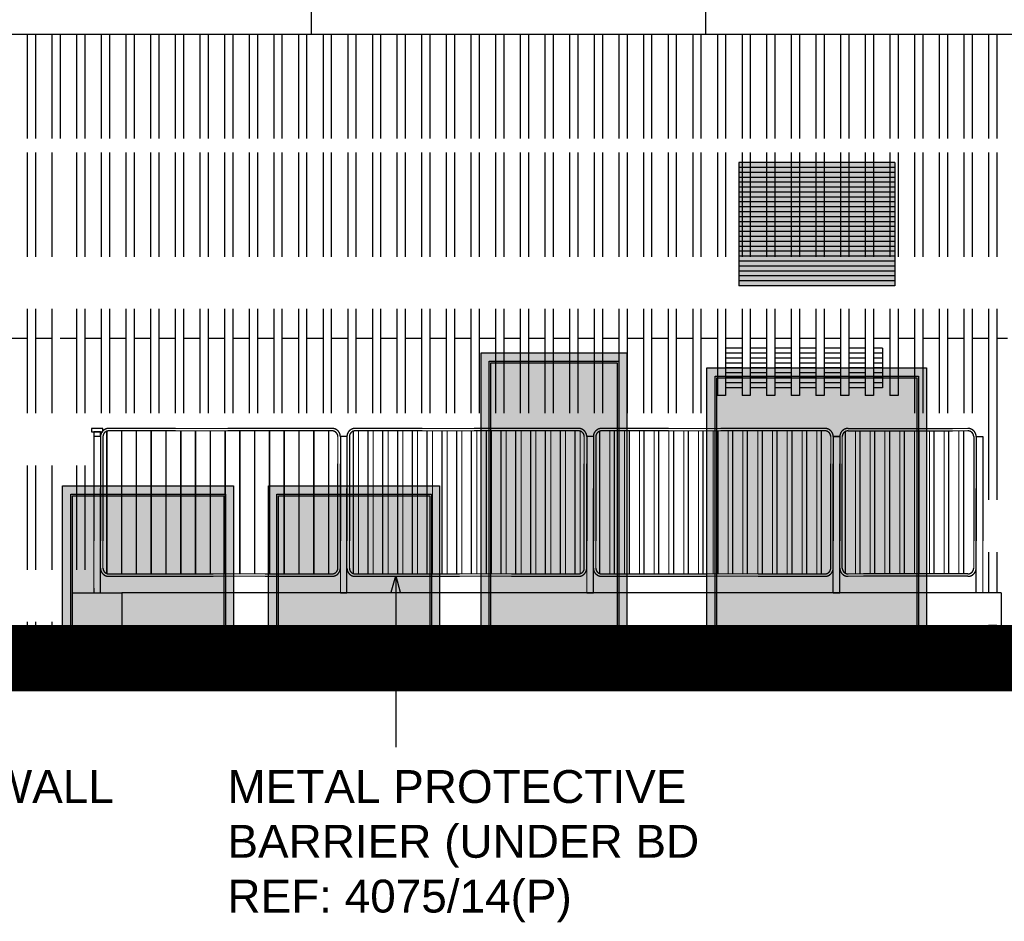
# Model space of a CAD drawing. Header units: millimetres. Extents: x 113048 to 489828, y -130780 to 23393.
# Tile 11 of 98: x 168848 to 174841, y -123469 to -117982. Entities that reach past the tile are written whole.
import ezdxf

# ---------------------------------------------------------------- set-up
doc = ezdxf.new("R2010")
doc.units = ezdxf.units.MM
doc.header["$LTSCALE"] = 100
doc.linetypes.add('CONTINOUS', pattern=[0])
doc.linetypes.add('Hidden', pattern=[9.525, 6.35, -3.175])
for name, color, linetype in [('+C-160', 160, 'Hidden'), ('+C-201', 201, 'Continuous'), ('+C-45', 45, 'Continuous'), ('DLN040__', 7, 'Continuous'), ('DLN240__', 1, 'Continuous'), ('EXTDIM', 1, 'Continuous'), ('METAL', 6, 'Continuous'), ('S_Dim', 1, 'Continuous')]:
    doc.layers.add(name, color=color, linetype=linetype)
for name, color, linetype, lineweight in [('A-GLAZ', 8, 'Continuous', 9), ('A-WALL', 2, 'Continuous', 9), ('Metal Railing', 251, 'Continuous', 9)]:
    doc.layers.add(name, color=color, linetype=linetype, lineweight=lineweight)
doc.styles.add('Swis721tBT', font='swissl.ttf')
doc.styles.add('SWISS MD BT', font='swiss.ttf')
doc.dimstyles.new('INTDIM', dxfattribs={"dimtxt": 200, "dimasz": 125, "dimexe": 100, "dimexo": 150, "dimgap": 80, "dimtad": 1, "dimdec": 0, "dimzin": 9, "dimdsep": 46, "dimtxsty": 'Swis721tBT', "dimblk": 'OPEN30', "dimcen": -125, "dimclrd": 256, "dimclre": 256, "dimclrt": 2, "dimaunit": 1, "dimadec": 1, "dimazin": 0, "dimtfac": 0.444444, "dimtdec": 0, "dimtix": 1, "dimtmove": 2, "dimatfit": 3, "dimldrblk": 'OPEN30', "dimfxl": 0, "dimtolj": 1, "dimlwd": -1, "dimlwe": -1, "dimarcsym": 0})

# ---------------------------------------------------------------- blocks, each defined once
blk = doc.blocks.new('L1500 Metal Railing')
h = blk.add_hatch()
h.set_pattern_fill('_USER', color=256, scale=90, angle=228.6498, pattern_type=0)
h.set_pattern_definition([(90, (2e-07, 885), (-90, -1e-14), [])])
edge = h.paths.add_edge_path()
edge.add_line((-680, 15), (680, 15))
edge.add_arc((680, 50), 35, 270, 360)
edge.add_line((715, 50), (715, 850))
edge.add_arc((680, 850), 35, 360, 450)
edge.add_line((680, 885), (-680, 885))
edge.add_arc((-680, 850), 35, 450, 540)
edge.add_line((-715, 850), (-715, 50))
edge.add_arc((-680, 50), 35, 180, 270)
for points in [[(-680, 0), (680, 0, 0.414214), (730, 50), (730, 850, 0.414214), (680, 900), (-680, 900, 0.414214), (-730, 850), (-730, 50, 0.414214)], [(-680, 15), (680, 15, 0.414214), (715, 50), (715, 850, 0.414214), (680, 885), (-680, 885, 0.414214), (-715, 850), (-715, 50, 0.414214)]]:
    blk.add_lwpolyline(points, format="xyb", close=True)
for points in [[(-770, -100), (-730, -100), (-730, 850), (-770, 850)], [(730, -100), (770, -100), (770, 850), (730, 850)]]:
    blk.add_lwpolyline(points, close=True)
blk = doc.blocks.new('A$C713849A3')
at = {"layer": '+C-160'}
h = blk.add_hatch(dxfattribs=at)
h.set_pattern_fill('_USER', color=256, scale=90, angle=228.6498, pattern_type=0)
h.set_pattern_definition([(90, (-88111.09, -22705.07), (-90, -1e-14), [])])
edge = h.paths.add_edge_path()
edge.add_line((-88791.1, -23575.1), (-87431.1, -23575.1))
edge.add_arc((-87431.1, -23540.1), 35, 270, 360)
edge.add_line((-87396.1, -23540.1), (-87396.1, -22740.1))
edge.add_arc((-87431.1, -22740.1), 35, 360, 450)
edge.add_line((-87431.1, -22705.1), (-88791.1, -22705.1))
edge.add_arc((-88791.1, -22740.1), 35, 450, 540)
edge.add_line((-88826.1, -22740.1), (-88826.1, -23540.1))
edge.add_arc((-88791.1, -23540.1), 35, 180, 270)
h = blk.add_hatch(dxfattribs=at)
h.set_pattern_fill('_USER', color=256, scale=90, angle=228.6498, pattern_type=0)
h.set_pattern_definition([(90, (-86611.09, -22705.07), (-90, -1e-14), [])])
edge = h.paths.add_edge_path()
edge.add_line((-87291.1, -23575.1), (-85931.1, -23575.1))
edge.add_arc((-85931.1, -23540.1), 35, 270, 360)
edge.add_line((-85896.1, -23540.1), (-85896.1, -22740.1))
edge.add_arc((-85931.1, -22740.1), 35, 360, 450)
edge.add_line((-85931.1, -22705.1), (-87291.1, -22705.1))
edge.add_arc((-87291.1, -22740.1), 35, 450, 540)
edge.add_line((-87326.1, -22740.1), (-87326.1, -23540.1))
edge.add_arc((-87291.1, -23540.1), 35, 180, 270)
h = blk.add_hatch(dxfattribs=at)
h.set_pattern_fill('_USER', color=256, scale=90, angle=228.6498, pattern_type=0)
h.set_pattern_definition([(90, (-85111.09, -22705.07), (-90, -1e-14), [])])
edge = h.paths.add_edge_path()
edge.add_line((-85791.1, -23575.1), (-84431.1, -23575.1))
edge.add_arc((-84431.1, -23540.1), 35, 270, 360)
edge.add_line((-84396.1, -23540.1), (-84396.1, -22740.1))
edge.add_arc((-84431.1, -22740.1), 35, 360, 450)
edge.add_line((-84431.1, -22705.1), (-85791.1, -22705.1))
edge.add_arc((-85791.1, -22740.1), 35, 450, 540)
edge.add_line((-85826.1, -22740.1), (-85826.1, -23540.1))
edge.add_arc((-85791.1, -23540.1), 35, 180, 270)
h = blk.add_hatch(dxfattribs=at)
h.set_pattern_fill('_USER', color=256, scale=90, angle=228.6498, pattern_type=0)
h.set_pattern_definition([(90, (-79656.09, -23140.07), (-90, 6e-08), [])])
edge = h.paths.add_edge_path()
edge.add_line((-83561.1, -23575.1), (-84291.1, -23575.1))
edge.add_arc((-84291.1, -23540.1), 35, 180, 270, ccw=False)
edge.add_line((-84326.1, -23540.1), (-84326.1, -22740.1))
edge.add_arc((-84291.1, -22740.1), 35, 90, 180, ccw=False)
edge.add_line((-84291.1, -22705.1), (-83561.1, -22705.1))
edge.add_arc((-83561.1, -22740.1), 35, 0, 90, ccw=False)
edge.add_line((-83526.1, -22740.1), (-83526.1, -23540.1))
edge.add_arc((-83561.1, -23540.1), 35, -90, 0, ccw=False)
at = {"layer": '+C-160', "ltscale": 0.05}
blk.add_line((-87558.3, -18940.1, -1.4), (-87558.3, -20290.5, -1.4), dxfattribs=at)
at = {"layer": '+C-160'}
for p, q in [((-85158.3, -18940.1, -1.4), (-85158.3, -20290.5, -1.4)), ((-117346.4, -20290.5, -4.1), (-50461.3, -20290.5, -4.1)), ((-96761.3, -20290.5, -1.4), (-79961.3, -20290.5, -1.4)), ((-89286.3, -20290.5, -1.4), (-89236.3, -20290.5, -1.4)), ((-89286.3, -20290.5, -1.4), (-89286.3, -21010.1, -1.4)), ((-89236.3, -20290.5, -1.4), (-89236.3, -21010.1, -1.4)), ((-89136.3, -20290.5, -1.4), (-89086.3, -20290.5, -1.4)), ((-89136.3, -20290.5, -1.4), (-89136.3, -21010.1, -1.4)), ((-89086.3, -20290.5, -1.4), (-89086.3, -21010.1, -1.4)), ((-88986.3, -20290.5, -1.4), (-88936.3, -20290.5, -1.4)), ((-88986.3, -20290.5, -1.4), (-88986.3, -21010.1, -1.4)), ((-88936.3, -20290.5, -1.4), (-88936.3, -21010.1, -1.4)), ((-88836.3, -20290.5, -1.4), (-88786.3, -20290.5, -1.4)), ((-88836.3, -20290.5, -1.4), (-88836.3, -21010.1, -1.4)), ((-88786.3, -20290.5, -1.4), (-88786.3, -21010.1, -1.4)), ((-88686.3, -20290.5, -1.4), (-88636.3, -20290.5, -1.4)), ((-88686.3, -20290.5, -1.4), (-88686.3, -21010.1, -1.4)), ((-88636.3, -20290.5, -1.4), (-88636.3, -21010.1, -1.4)), ((-88536.3, -20290.5, -1.4), (-88486.3, -20290.5, -1.4)), ((-88536.3, -20290.5, -1.4), (-88536.3, -21010.1, -1.4)), ((-88486.3, -20290.5, -1.4), (-88486.3, -21010.1, -1.4)), ((-88386.3, -20290.5, -1.4), (-88336.3, -20290.5, -1.4)), ((-88386.3, -20290.5, -1.4), (-88386.3, -21010.1, -1.4)), ((-88336.3, -20290.5, -1.4), (-88336.3, -21010.1, -1.4)), ((-88236.3, -20290.5, -1.4), (-88186.3, -20290.5, -1.4)), ((-88236.3, -20290.5, -1.4), (-88236.3, -21010.1, -1.4)), ((-88186.3, -20290.5, -1.4), (-88186.3, -21010.1, -1.4)), ((-88086.3, -20290.5, -1.4), (-88036.3, -20290.5, -1.4)), ((-88086.3, -20290.5, -1.4), (-88086.3, -21010.1, -1.4)), ((-88036.3, -20290.5, -1.4), (-88036.3, -21010.1, -1.4)), ((-87936.3, -20290.5, -1.4), (-87886.3, -20290.5, -1.4)), ((-87936.3, -20290.5, -1.4), (-87936.3, -21010.1, -1.4)), ((-87886.3, -20290.5, -1.4), (-87886.3, -21010.1, -1.4)), ((-87786.3, -20290.5, -1.4), (-87736.3, -20290.5, -1.4)), ((-87786.3, -20290.5, -1.4), (-87786.3, -21010.1, -1.4)), ((-87736.3, -20290.5, -1.4), (-87736.3, -21010.1, -1.4)), ((-87636.3, -20290.5, -1.4), (-87586.3, -20290.5, -1.4)), ((-87636.3, -20290.5, -1.4), (-87636.3, -21010.1, -1.4)), ((-87586.3, -20290.5, -1.4), (-87586.3, -21010.1, -1.4)), ((-87486.3, -20290.5, -1.4), (-87436.3, -20290.5, -1.4)), ((-87486.3, -20290.5, -1.4), (-87486.3, -21010.1, -1.4)), ((-87436.3, -20290.5, -1.4), (-87436.3, -21010.1, -1.4)), ((-87336.3, -20290.5, -1.4), (-87286.3, -20290.5, -1.4)), ((-87336.3, -20290.5, -1.4), (-87336.3, -21010.1, -1.4)), ((-87286.3, -20290.5, -1.4), (-87286.3, -21010.1, -1.4)), ((-87186.3, -20290.5, -1.4), (-87136.3, -20290.5, -1.4)), ((-87186.3, -20290.5, -1.4), (-87186.3, -21010.1, -1.4)), ((-87136.3, -20290.5, -1.4), (-87136.3, -21010.1, -1.4)), ((-87036.3, -20290.5, -1.4), (-86986.3, -20290.5, -1.4)), ((-87036.3, -20290.5, -1.4), (-87036.3, -21010.1, -1.4)), ((-86986.3, -20290.5, -1.4), (-86986.3, -21010.1, -1.4)), ((-86886.3, -20290.5, -1.4), (-86836.3, -20290.5, -1.4)), ((-86886.3, -20290.5, -1.4), (-86886.3, -21010.1, -1.4)), ((-86836.3, -20290.5, -1.4), (-86836.3, -21010.1, -1.4)), ((-86736.3, -20290.5, -1.4), (-86686.3, -20290.5, -1.4)), ((-86736.3, -20290.5, -1.4), (-86736.3, -21010.1, -1.4)), ((-86686.3, -20290.5, -1.4), (-86686.3, -21010.1, -1.4)), ((-86586.3, -20290.5, -1.4), (-86536.3, -20290.5, -1.4)), ((-86586.3, -20290.5, -1.4), (-86586.3, -21010.1, -1.4)), ((-86536.3, -20290.5, -1.4), (-86536.3, -21010.1, -1.4)), ((-86436.3, -20290.5, -1.4), (-86386.3, -20290.5, -1.4)), ((-86436.3, -20290.5, -1.4), (-86436.3, -21010.1, -1.4)), ((-86386.3, -20290.5, -1.4), (-86386.3, -21010.1, -1.4)), ((-86286.3, -20290.5, -1.4), (-86236.3, -20290.5, -1.4)), ((-86286.3, -20290.5, -1.4), (-86286.3, -21010.1, -1.4)), ((-86236.3, -20290.5, -1.4), (-86236.3, -21010.1, -1.4)), ((-86136.3, -20290.5, -1.4), (-86086.3, -20290.5, -1.4)), ((-86136.3, -20290.5, -1.4), (-86136.3, -21010.1, -1.4)), ((-86086.3, -20290.5, -1.4), (-86086.3, -21010.1, -1.4)), ((-85986.3, -20290.5, -1.4), (-85936.3, -20290.5, -1.4)), ((-85986.3, -20290.5, -1.4), (-85986.3, -21010.1, -1.4)), ((-85936.3, -20290.5, -1.4), (-85936.3, -21010.1, -1.4)), ((-85836.3, -20290.5, -1.4), (-85786.3, -20290.5, -1.4)), ((-85836.3, -20290.5, -1.4), (-85836.3, -21010.1, -1.4)), ((-85786.3, -20290.5, -1.4), (-85786.3, -21010.1, -1.4)), ((-85686.3, -20290.5, -1.4), (-85636.3, -20290.5, -1.4)), ((-85686.3, -20290.5, -1.4), (-85686.3, -21010.1, -1.4)), ((-85636.3, -20290.5, -1.4), (-85636.3, -21010.1, -1.4)), ((-85536.3, -20290.5, -1.4), (-85486.3, -20290.5, -1.4)), ((-85536.3, -20290.5, -1.4), (-85536.3, -21010.1, -1.4)), ((-85486.3, -20290.5, -1.4), (-85486.3, -21010.1, -1.4)), ((-85386.3, -20290.5, -1.4), (-85336.3, -20290.5, -1.4)), ((-85386.3, -20290.5, -1.4), (-85386.3, -21010.1, -1.4)), ((-85336.3, -20290.5, -1.4), (-85336.3, -21010.1, -1.4)), ((-85236.3, -20290.5, -1.4), (-85186.3, -20290.5, -1.4)), ((-85236.3, -20290.5, -1.4), (-85236.3, -21010.1, -1.4)), ((-85186.3, -20290.5, -1.4), (-85186.3, -21010.1, -1.4)), ((-85086.3, -20290.5, -1.4), (-85036.3, -20290.5, -1.4)), ((-85086.3, -20290.5, -1.4), (-85086.3, -21010.1, -1.4)), ((-85036.3, -20290.5, -1.4), (-85036.3, -21010.1, -1.4)), ((-84936.3, -20290.5, -1.4), (-84886.3, -20290.5, -1.4)), ((-84936.3, -20290.5, -1.4), (-84936.3, -21010.1, -1.4)), ((-84886.3, -20290.5, -1.4), (-84886.3, -21010.1, -1.4)), ((-84786.3, -20290.5, -1.4), (-84736.3, -20290.5, -1.4)), ((-84786.3, -20290.5, -1.4), (-84786.3, -21010.1, -1.4)), ((-84736.3, -20290.5, -1.4), (-84736.3, -21010.1, -1.4)), ((-84636.3, -20290.5, -1.4), (-84586.3, -20290.5, -1.4)), ((-84636.3, -20290.5, -1.4), (-84636.3, -21010.1, -1.4)), ((-84586.3, -20290.5, -1.4), (-84586.3, -21010.1, -1.4)), ((-84486.3, -20290.5, -1.4), (-84436.3, -20290.5, -1.4)), ((-84486.3, -20290.5, -1.4), (-84486.3, -21010.1, -1.4)), ((-84436.3, -20290.5, -1.4), (-84436.3, -21010.1, -1.4)), ((-84336.3, -20290.5, -1.4), (-84286.3, -20290.5, -1.4)), ((-84336.3, -20290.5, -1.4), (-84336.3, -21010.1, -1.4)), ((-84286.3, -20290.5, -1.4), (-84286.3, -21010.1, -1.4)), ((-84186.3, -20290.5, -1.4), (-84136.3, -20290.5, -1.4)), ((-84186.3, -20290.5, -1.4), (-84186.3, -21010.1, -1.4)), ((-84136.3, -20290.5, -1.4), (-84136.3, -21010.1, -1.4)), ((-84036.3, -20290.5, -1.4), (-83986.3, -20290.5, -1.4)), ((-84036.3, -20290.5, -1.4), (-84036.3, -21010.1, -1.4)), ((-83986.3, -20290.5, -1.4), (-83986.3, -21010.1, -1.4)), ((-83886.3, -20290.5, -1.4), (-83836.3, -20290.5, -1.4)), ((-83886.3, -20290.5, -1.4), (-83886.3, -21010.1, -1.4)), ((-83836.3, -20290.5, -1.4), (-83836.3, -21010.1, -1.4)), ((-83736.3, -20290.5, -1.4), (-83686.3, -20290.5, -1.4)), ((-83736.3, -20290.5, -1.4), (-83736.3, -21010.1, -1.4)), ((-83686.3, -20290.5, -1.4), (-83686.3, -21010.1, -1.4)), ((-83586.3, -20290.5, -1.4), (-83536.3, -20290.5, -1.4)), ((-83586.3, -20290.5, -1.4), (-83586.3, -21010.1, -1.4)), ((-83536.3, -20290.5, -1.4), (-83536.3, -21010.1, -1.4)), ((-83436.3, -20290.5, -1.4), (-83386.3, -20290.5, -1.4)), ((-83436.3, -20290.5, -1.4), (-83436.3, -21010.1, -1.4)), ((-83386.3, -20290.5, -1.4), (-83386.3, -21010.1, -1.4)), ((-89286.3, -21010.1, -1.4), (-89286.3, -23889.5, -1.4)), ((-89236.3, -21010.1, -1.4), (-89236.3, -23889.5, -1.4)), ((-89136.3, -21010.1, -1.4), (-89136.3, -23889.5, -1.4)), ((-88986.3, -21010.1, -1.4), (-88986.3, -23690.1, -1.4)), ((-88936.3, -21010.1, -1.4), (-88936.3, -23690.1, -1.4)), ((-88836.3, -21010.1, -1.4), (-88836.3, -22690.1, -1.4)), ((-88786.3, -21010.1, -1.4), (-88786.3, -22690.1, -1.4)), ((-88686.3, -21010.1, -1.4), (-88686.3, -22690.1, -1.4)), ((-88636.3, -21010.1, -1.4), (-88636.3, -22690.1, -1.4)), ((-88536.3, -21010.1, -1.4), (-88536.3, -22690.1, -1.4)), ((-88486.3, -21010.1, -1.4), (-88486.3, -22690.1, -1.4)), ((-88386.3, -21010.1, -1.4), (-88386.3, -22690.1, -1.4)), ((-88336.3, -21010.1, -1.4), (-88336.3, -22690.1, -1.4)), ((-88236.3, -21010.1, -1.4), (-88236.3, -22690.1, -1.4)), ((-88186.3, -21010.1, -1.4), (-88186.3, -22690.1, -1.4)), ((-88086.3, -21010.1, -1.4), (-88086.3, -22690.1, -1.4)), ((-88036.3, -21010.1, -1.4), (-88036.3, -22690.1, -1.4)), ((-87936.3, -21010.1, -1.4), (-87936.3, -22690.1, -1.4)), ((-87886.3, -21010.1, -1.4), (-87886.3, -22690.1, -1.4)), ((-87786.3, -21010.1, -1.4), (-87786.3, -22690.1, -1.4)), ((-87736.3, -21010.1, -1.4), (-87736.3, -22690.1, -1.4)), ((-87636.3, -21010.1, -1.4), (-87636.3, -22690.1, -1.4)), ((-87586.3, -21010.1, -1.4), (-87586.3, -22690.1, -1.4)), ((-87486.3, -21010.1, -1.4), (-87486.3, -22690.1, -1.4)), ((-87436.3, -21010.1, -1.4), (-87436.3, -22690.1, -1.4)), ((-87336.3, -21010.1, -1.4), (-87336.3, -22690.1, -1.4)), ((-87286.3, -21010.1, -1.4), (-87286.3, -22690.1, -1.4)), ((-87186.3, -21010.1, -1.4), (-87186.3, -22690.1, -1.4)), ((-87136.3, -21010.1, -1.4), (-87136.3, -22690.1, -1.4)), ((-87036.3, -21010.1, -1.4), (-87036.3, -22690.1, -1.4)), ((-86986.3, -21010.1, -1.4), (-86986.3, -22690.1, -1.4)), ((-86886.3, -21010.1, -1.4), (-86886.3, -22690.1, -1.4)), ((-86836.3, -21010.1, -1.4), (-86836.3, -22690.1, -1.4)), ((-86736.3, -21010.1, -1.4), (-86736.3, -22690.1, -1.4)), ((-86686.3, -21010.1, -1.4), (-86686.3, -22690.1, -1.4)), ((-86586.3, -21010.1, -1.4), (-86586.3, -22690.1, -1.4)), ((-86536.3, -21010.1, -1.4), (-86536.3, -22690.1, -1.4)), ((-86436.3, -21010.1, -1.4), (-86436.3, -22690.1, -1.4)), ((-86386.3, -21010.1, -1.4), (-86386.3, -22690.1, -1.4)), ((-86286.3, -21010.1, -1.4), (-86286.3, -22690.1, -1.4)), ((-86236.3, -21010.1, -1.4), (-86236.3, -22690.1, -1.4)), ((-86136.3, -21010.1, -1.4), (-86136.3, -22690.1, -1.4)), ((-86086.3, -21010.1, -1.4), (-86086.3, -22690.1, -1.4)), ((-85986.3, -21010.1, -1.4), (-85986.3, -22690.1, -1.4)), ((-85936.3, -21010.1, -1.4), (-85936.3, -22690.1, -1.4)), ((-85836.3, -21010.1, -1.4), (-85836.3, -22690.1, -1.4)), ((-85786.3, -21010.1, -1.4), (-85786.3, -22690.1, -1.4)), ((-85686.3, -21010.1, -1.4), (-85686.3, -22690.1, -1.4)), ((-85636.3, -21010.1, -1.4), (-85636.3, -22690.1, -1.4)), ((-85536.3, -21010.1, -1.4), (-85536.3, -22690.1, -1.4)), ((-85486.3, -21010.1, -1.4), (-85486.3, -22690.1, -1.4)), ((-85386.3, -21010.1, -1.4), (-85386.3, -22690.1, -1.4)), ((-85336.3, -21010.1, -1.4), (-85336.3, -22690.1, -1.4)), ((-85236.3, -21010.1, -1.4), (-85236.3, -22690.1, -1.4)), ((-85186.3, -21010.1, -1.4), (-85186.3, -22690.1, -1.4)), ((-85086.3, -21010.1, -1.4), (-85086.3, -22490.1, -1.4)), ((-85036.3, -21010.1, -1.4), (-85036.3, -22490.1, -1.4)), ((-84936.3, -21010.1, -1.4), (-84936.3, -22490.1, -1.4)), ((-84886.3, -21010.1, -1.4), (-84886.3, -22490.1, -1.4)), ((-84786.3, -21010.1, -1.4), (-84786.3, -22490.1, -1.4)), ((-84736.3, -21010.1, -1.4), (-84736.3, -22490.1, -1.4)), ((-84636.3, -21010.1, -1.4), (-84636.3, -22490.1, -1.4)), ((-84586.3, -21010.1, -1.4), (-84586.3, -22490.1, -1.4)), ((-84486.3, -21010.1, -1.4), (-84486.3, -22490.1, -1.4)), ((-84436.3, -21010.1, -1.4), (-84436.3, -22490.1, -1.4)), ((-84336.3, -21010.1, -1.4), (-84336.3, -22490.1, -1.4)), ((-84286.3, -21010.1, -1.4), (-84286.3, -22490.1, -1.4)), ((-84186.3, -21010.1, -1.4), (-84186.3, -22490.1, -1.4)), ((-84136.3, -21010.1, -1.4), (-84136.3, -22490.1, -1.4)), ((-84036.3, -21010.1, -1.4), (-84036.3, -22490.1, -1.4)), ((-83986.3, -21010.1, -1.4), (-83986.3, -22490.1, -1.4)), ((-83886.3, -21010.1, -1.4), (-83886.3, -22690.1, -1.4)), ((-83836.3, -21010.1, -1.4), (-83836.3, -22690.1, -1.4)), ((-83736.3, -21010.1, -1.4), (-83736.3, -22690.1, -1.4)), ((-83686.3, -21010.1, -1.4), (-83686.3, -22690.1, -1.4)), ((-83586.3, -21010.1, -1.4), (-83586.3, -22690.1, -1.4)), ((-83536.3, -21010.1, -1.4), (-83536.3, -22690.1, -1.4)), ((-83436.3, -21010.1, -1.4), (-83436.3, -22490.1, -1.4)), ((-83386.3, -21010.1, -1.4), (-83386.3, -22490.1, -1.4)), ((-89286.3, -22142.1, -1.4), (-89386.3, -22142.1, -1.4)), ((-89136.3, -22142.1, -1.4), (-89236.3, -22142.1, -1.4)), ((-88986.3, -22142.1, -1.4), (-89086.3, -22142.1, -1.4)), ((-88836.3, -22142.1, -1.4), (-88936.3, -22142.1, -1.4)), ((-88686.3, -22142.1, -1.4), (-88786.3, -22142.1, -1.4)), ((-88536.3, -22142.1, -1.4), (-88636.3, -22142.1, -1.4)), ((-88386.3, -22142.1, -1.4), (-88486.3, -22142.1, -1.4)), ((-88236.3, -22142.1, -1.4), (-88336.3, -22142.1, -1.4)), ((-88086.3, -22142.1, -1.4), (-88186.3, -22142.1, -1.4)), ((-87936.3, -22142.1, -1.4), (-88036.3, -22142.1, -1.4)), ((-87786.3, -22142.1, -1.4), (-87886.3, -22142.1, -1.4)), ((-87636.3, -22142.1, -1.4), (-87736.3, -22142.1, -1.4)), ((-87486.3, -22142.1, -1.4), (-87586.3, -22142.1, -1.4)), ((-87336.3, -22142.1, -1.4), (-87436.3, -22142.1, -1.4)), ((-87186.3, -22142.1, -1.4), (-87286.3, -22142.1, -1.4)), ((-87036.3, -22142.1, -1.4), (-87136.3, -22142.1, -1.4)), ((-86886.3, -22142.1, -1.4), (-86986.3, -22142.1, -1.4)), ((-86736.3, -22142.1, -1.4), (-86836.3, -22142.1, -1.4)), ((-86586.3, -22142.1, -1.4), (-86686.3, -22142.1, -1.4)), ((-86436.3, -22142.1, -1.4), (-86536.3, -22142.1, -1.4)), ((-86286.3, -22142.1, -1.4), (-86386.3, -22142.1, -1.4)), ((-86136.3, -22142.1, -1.4), (-86236.3, -22142.1, -1.4)), ((-85986.3, -22142.1, -1.4), (-86086.3, -22142.1, -1.4)), ((-85836.3, -22142.1, -1.4), (-85936.3, -22142.1, -1.4)), ((-85686.3, -22142.1, -1.4), (-85786.3, -22142.1, -1.4)), ((-85536.3, -22142.1, -1.4), (-85635.2, -22142.1, -1.4)), ((-85386.3, -22142.1, -1.4), (-85486.3, -22142.1, -1.4)), ((-85236.3, -22142.1, -1.4), (-85336.3, -22142.1, -1.4)), ((-85106.5, -22142.1, -1.4), (-85186.3, -22142.1, -1.4)), ((-85086.3, -22142.1, -1.4), (-85106.5, -22142.1, -1.4)), ((-84936.3, -22142.1, -1.4), (-85036.3, -22142.1, -1.4)), ((-84786.3, -22142.1, -1.4), (-84886.3, -22142.1, -1.4)), ((-84636.3, -22142.1, -1.4), (-84736.3, -22142.1, -1.4)), ((-84486.3, -22142.1, -1.4), (-84586.3, -22142.1, -1.4)), ((-84336.3, -22142.1, -1.4), (-84436.3, -22142.1, -1.4)), ((-84186.3, -22142.1, -1.4), (-84286.3, -22142.1, -1.4)), ((-84036.3, -22142.1, -1.4), (-84136.3, -22142.1, -1.4)), ((-83886.3, -22142.1, -1.4), (-83986.3, -22142.1, -1.4)), ((-83736.3, -22142.1, -1.4), (-83836.3, -22142.1, -1.4)), ((-83586.3, -22142.1, -1.4), (-83686.3, -22142.1, -1.4)), ((-83436.3, -22142.1, -1.4), (-83536.3, -22142.1, -1.4)), ((-83321.3, -22142.1, -1.4), (-83386.3, -22142.1, -1.4)), ((-84936.3, -22202.1, -1.4), (-85036.3, -22202.1, -1.4)), ((-84936.3, -22232.1, -1.4), (-85036.3, -22232.1, -1.4)), ((-84786.3, -22202.1, -1.4), (-84886.3, -22202.1, -1.4)), ((-84786.3, -22232.1, -1.4), (-84886.3, -22232.1, -1.4)), ((-84636.3, -22202.1, -1.4), (-84736.3, -22202.1, -1.4)), ((-84636.3, -22232.1, -1.4), (-84736.3, -22232.1, -1.4)), ((-84486.3, -22202.1, -1.4), (-84586.3, -22202.1, -1.4)), ((-84486.3, -22232.1, -1.4), (-84586.3, -22232.1, -1.4)), ((-84336.3, -22202.1, -1.4), (-84436.3, -22202.1, -1.4)), ((-84336.3, -22232.1, -1.4), (-84436.3, -22232.1, -1.4)), ((-84186.3, -22202.1, -1.4), (-84286.3, -22202.1, -1.4)), ((-84186.3, -22232.1, -1.4), (-84286.3, -22232.1, -1.4)), ((-84081.5, -22202.1, -1.4), (-84136.3, -22202.1, -1.4)), ((-84081.5, -22232.1, -1.4), (-84136.3, -22232.1, -1.4)), ((-84081.5, -22202.1, -1.4), (-84081.5, -22442.1, -1.4)), ((-84936.3, -22262.1, -1.4), (-85036.3, -22262.1, -1.4)), ((-84936.3, -22292.1, -1.4), (-85036.3, -22292.1, -1.4)), ((-84786.3, -22262.1, -1.4), (-84886.3, -22262.1, -1.4)), ((-84786.3, -22292.1, -1.4), (-84886.3, -22292.1, -1.4)), ((-84636.3, -22262.1, -1.4), (-84736.3, -22262.1, -1.4)), ((-84636.3, -22292.1, -1.4), (-84736.3, -22292.1, -1.4)), ((-84486.3, -22262.1, -1.4), (-84586.3, -22262.1, -1.4)), ((-84486.3, -22292.1, -1.4), (-84586.3, -22292.1, -1.4)), ((-84336.3, -22262.1, -1.4), (-84436.3, -22262.1, -1.4)), ((-84336.3, -22292.1, -1.4), (-84436.3, -22292.1, -1.4)), ((-84186.3, -22262.1, -1.4), (-84286.3, -22262.1, -1.4)), ((-84186.3, -22292.1, -1.4), (-84286.3, -22292.1, -1.4)), ((-84081.5, -22262.1, -1.4), (-84136.3, -22262.1, -1.4)), ((-84081.5, -22292.1, -1.4), (-84136.3, -22292.1, -1.4)), ((-84936.3, -22322.1, -1.4), (-85036.3, -22322.1, -1.4)), ((-84936.3, -22352.1, -1.4), (-85036.3, -22352.1, -1.4)), ((-84786.3, -22322.1, -1.4), (-84886.3, -22322.1, -1.4)), ((-84786.3, -22352.1, -1.4), (-84886.3, -22352.1, -1.4)), ((-84636.3, -22322.1, -1.4), (-84736.3, -22322.1, -1.4)), ((-84636.3, -22352.1, -1.4), (-84736.3, -22352.1, -1.4)), ((-84486.3, -22322.1, -1.4), (-84586.3, -22322.1, -1.4)), ((-84486.3, -22352.1, -1.4), (-84586.3, -22352.1, -1.4)), ((-84336.3, -22322.1, -1.4), (-84436.3, -22322.1, -1.4)), ((-84336.3, -22352.1, -1.4), (-84436.3, -22352.1, -1.4)), ((-84186.3, -22322.1, -1.4), (-84286.3, -22322.1, -1.4)), ((-84186.3, -22352.1, -1.4), (-84286.3, -22352.1, -1.4)), ((-84081.5, -22322.1, -1.4), (-84136.3, -22322.1, -1.4)), ((-84081.5, -22352.1, -1.4), (-84136.3, -22352.1, -1.4)), ((-84936.3, -22382.1, -1.4), (-85036.3, -22382.1, -1.4)), ((-84936.3, -22412.1, -1.4), (-85036.3, -22412.1, -1.4)), ((-84786.3, -22382.1, -1.4), (-84886.3, -22382.1, -1.4)), ((-84786.3, -22412.1, -1.4), (-84886.3, -22412.1, -1.4)), ((-84636.3, -22382.1, -1.4), (-84736.3, -22382.1, -1.4)), ((-84636.3, -22412.1, -1.4), (-84736.3, -22412.1, -1.4)), ((-84486.3, -22382.1, -1.4), (-84586.3, -22382.1, -1.4)), ((-84486.3, -22412.1, -1.4), (-84586.3, -22412.1, -1.4)), ((-84336.3, -22382.1, -1.4), (-84436.3, -22382.1, -1.4)), ((-84336.3, -22412.1, -1.4), (-84436.3, -22412.1, -1.4)), ((-84186.3, -22382.1, -1.4), (-84286.3, -22382.1, -1.4)), ((-84186.3, -22412.1, -1.4), (-84286.3, -22412.1, -1.4)), ((-84081.5, -22382.1, -1.4), (-84136.3, -22382.1, -1.4)), ((-84081.5, -22412.1, -1.4), (-84136.3, -22412.1, -1.4)), ((-84936.3, -22442.1, -1.4), (-85036.3, -22442.1, -1.4)), ((-84786.3, -22442.1, -1.4), (-84886.3, -22442.1, -1.4)), ((-84636.3, -22442.1, -1.4), (-84736.3, -22442.1, -1.4)), ((-84486.3, -22442.1, -1.4), (-84586.3, -22442.1, -1.4)), ((-84336.3, -22442.1, -1.4), (-84436.3, -22442.1, -1.4)), ((-84186.3, -22442.1, -1.4), (-84286.3, -22442.1, -1.4)), ((-84081.5, -22442.1, -1.4), (-84136.3, -22442.1, -1.4)), ((-85036.3, -22490.1, -1.4), (-85086.3, -22490.1, -1.4)), ((-84886.3, -22490.1, -1.4), (-84936.3, -22490.1, -1.4)), ((-84736.3, -22490.1, -1.4), (-84786.3, -22490.1, -1.4)), ((-84586.3, -22490.1, -1.4), (-84636.3, -22490.1, -1.4)), ((-84436.3, -22490.1, -1.4), (-84486.3, -22490.1, -1.4)), ((-84286.3, -22490.1, -1.4), (-84336.3, -22490.1, -1.4)), ((-84136.3, -22490.1, -1.4), (-84186.3, -22490.1, -1.4)), ((-83986.3, -22490.1, -1.4), (-84036.3, -22490.1, -1.4)), ((-83436.3, -22490.1, -1.4), (-83436.3, -23690.1, -1.4)), ((-83386.3, -22490.1, -1.4), (-83386.3, -23690.1, -1.4)), ((-89011.1, -23690.1, -1.4), (-88711.1, -23690.1, -1.4)), ((-83358.3, -23690.1, -1.4), (-88711.1, -23690.1, -1.4)), ((-88711.1, -23690.1, -1.4), (-88711.1, -23889.5, -1.4)), ((-83358.3, -23690.1, -1.4), (-83358.3, -23890.1, -1.4)), ((-87308.5, -23890.1, -1.4), (-86196.9, -23890.1, -1.4)), ((-83386.3, -23890.1, -1.4), (-83436.3, -23890.1, -1.4)), ((-104501.9, -24140.1, -1.4), (-87525.1, -24140.1, -1.4))]:
    blk.add_line(p, q, dxfattribs=at)
at = {"layer": '+C-160', "elevation": -1.4}
for points in [[(-88896.1, -22710.1), (-88826.1, -22710.1), (-88826.1, -22690.1), (-88896.1, -22690.1)], [(-88881.1, -23690.1), (-88841.1, -23690.1), (-88841.1, -22710.1), (-88881.1, -22710.1)], [(-88881.1, -23690.1), (-88841.1, -23690.1), (-88841.1, -22740.1), (-88881.1, -22740.1)], [(-87381.1, -23690.1), (-87341.1, -23690.1), (-87341.1, -22740.1), (-87381.1, -22740.1)], [(-87381.1, -23690.1), (-87341.1, -23690.1), (-87341.1, -22740.1), (-87381.1, -22740.1)], [(-85881.1, -23690.1), (-85841.1, -23690.1), (-85841.1, -22740.1), (-85881.1, -22740.1)], [(-85881.1, -23690.1), (-85841.1, -23690.1), (-85841.1, -22740.1), (-85881.1, -22740.1)], [(-84381.1, -23690.1), (-84341.1, -23690.1), (-84341.1, -22740.1), (-84381.1, -22740.1)], [(-84341.1, -23690.1), (-84381.1, -23690.1), (-84381.1, -22740.1), (-84341.1, -22740.1)], [(-83471.1, -23690.1), (-83511.1, -23690.1), (-83511.1, -22740.1), (-83471.1, -22740.1)]]:
    blk.add_lwpolyline(points, close=True, dxfattribs=at)
for points in [[(-88791.1, -23590.1), (-87431.1, -23590.1, 0.414214), (-87381.1, -23540.1), (-87381.1, -22740.1, 0.414214), (-87431.1, -22690.1), (-88791.1, -22690.1, 0.414214), (-88841.1, -22740.1), (-88841.1, -23540.1, 0.414214)], [(-88791.1, -23575.1), (-87431.1, -23575.1, 0.414214), (-87396.1, -23540.1), (-87396.1, -22740.1, 0.414214), (-87431.1, -22705.1), (-88791.1, -22705.1, 0.414214), (-88826.1, -22740.1), (-88826.1, -23540.1, 0.414214)], [(-87291.1, -23590.1), (-85931.1, -23590.1, 0.414214), (-85881.1, -23540.1), (-85881.1, -22740.1, 0.414214), (-85931.1, -22690.1), (-87291.1, -22690.1, 0.414214), (-87341.1, -22740.1), (-87341.1, -23540.1, 0.414214)], [(-87291.1, -23575.1), (-85931.1, -23575.1, 0.414214), (-85896.1, -23540.1), (-85896.1, -22740.1, 0.414214), (-85931.1, -22705.1), (-87291.1, -22705.1, 0.414214), (-87326.1, -22740.1), (-87326.1, -23540.1, 0.414214)], [(-85791.1, -23590.1), (-84431.1, -23590.1, 0.414214), (-84381.1, -23540.1), (-84381.1, -22740.1, 0.414214), (-84431.1, -22690.1), (-85791.1, -22690.1, 0.414214), (-85841.1, -22740.1), (-85841.1, -23540.1, 0.414214)], [(-85791.1, -23575.1), (-84431.1, -23575.1, 0.414214), (-84396.1, -23540.1), (-84396.1, -22740.1, 0.414214), (-84431.1, -22705.1), (-85791.1, -22705.1, 0.414214), (-85826.1, -22740.1), (-85826.1, -23540.1, 0.414214)], [(-83561.1, -23590.1), (-84291.1, -23590.1, -0.414214), (-84341.1, -23540.1), (-84341.1, -22740.1, -0.414214), (-84291.1, -22690.1), (-83561.1, -22690.1, -0.414214), (-83511.1, -22740.1), (-83511.1, -23540.1, -0.414214)], [(-83561.1, -23575.1), (-84291.1, -23575.1, -0.414214), (-84326.1, -23540.1), (-84326.1, -22740.1, -0.414214), (-84291.1, -22705.1), (-83561.1, -22705.1, -0.414214), (-83526.1, -22740.1), (-83526.1, -23540.1, -0.414214)]]:
    blk.add_lwpolyline(points, format="xyb", close=True, dxfattribs=at)
for points in [[(-138000.2, -23889.5), (-20345.8, -23889.5)], [(-138000.2, -23889.5), (-20890.2, -23889.5)]]:
    blk.add_lwpolyline(points, dxfattribs=at)
blk = doc.blocks.new('_Open30')
at = {"color": 0, "linetype": 'ByBlock', "lineweight": -2}
for p, q in [((-1, 0.268), (0, 0)), ((0, 0), (-1, -0.268)), ((0, 0), (-1, 0))]:
    blk.add_line(p, q, dxfattribs=at)

msp = doc.modelspace()

# ---------------------------------------------------------------- hatches: boundary and pattern name
at = {"layer": '+C-201'}
h = msp.add_hatch(color=256, dxfattribs=at)
h.dxf.hatch_style = 1
h.paths.add_polyline_path([(173224.8, -118851.8), (174174.8, -118851.8), (174174.8, -119601.8), (173224.8, -119601.8)])
at = {"layer": '+C-45'}
h = msp.add_hatch(color=256, dxfattribs=at)
h.dxf.hatch_style = 1
h.paths.add_polyline_path([(167741.1, -120819.2), (168782.1, -120819.2), (168782.1, -121919.8), (167741.1, -121919.8)])
h.paths.add_polyline_path([(169109.1, -120819.2), (170150.1, -120819.2), (170150.1, -121919.8), (169109.1, -121919.8)])
h.paths.add_polyline_path([(170363.1, -120819.2), (171404.1, -120819.2), (171404.1, -121919.8), (170363.1, -121919.8)])
h.paths.add_polyline_path([(171656.5, -120010.2), (172544.1, -120010.2), (172544.1, -121919.8), (171656.5, -121919.8)])
h.paths.add_polyline_path([(173031.5, -120101.2), (174368.1, -120101.2), (174368.1, -121919.8), (173031.5, -121919.8)])
at = {"layer": 'Metal Railing'}
h = msp.add_hatch(dxfattribs=at)
h.set_pattern_fill('_USER', color=256, scale=90, angle=228.6498, pattern_type=0)
h.set_pattern_definition([(90, (178524.875, -120919.775), (-90, 6e-08), [])])
edge = h.paths.add_edge_path()
edge.add_line((174619.9, -121354.8), (173889.9, -121354.8))
edge.add_arc((173889.9, -121319.8), 35, 180, 270, ccw=False)
edge.add_line((173854.9, -121319.8), (173854.9, -120519.8))
edge.add_arc((173889.9, -120519.8), 35, 90, 180, ccw=False)
edge.add_line((173889.9, -120484.8), (174619.9, -120484.8))
edge.add_arc((174619.9, -120519.8), 35, 0, 90, ccw=False)
edge.add_line((174654.9, -120519.8), (174654.9, -121319.8))
edge.add_arc((174619.9, -121319.8), 35, -90, 0, ccw=False)

# ---------------------------------------------------------------- linework, layer by layer
at = {"layer": 'A-GLAZ', "elevation": 0}
for points in [[(169284.9, -120489.8), (169354.9, -120489.8), (169354.9, -120469.8), (169284.9, -120469.8)], [(169299.9, -121469.8), (169339.9, -121469.8), (169339.9, -120489.8), (169299.9, -120489.8)]]:
    msp.add_lwpolyline(points, close=True, dxfattribs=at)
at = {"layer": 'A-WALL', "color": 1}
msp.add_line((140834.5, -118070.2, -2.7), (207719.7, -118070.2, -2.7), dxfattribs=at)
at = {"layer": 'A-WALL'}
for p, q in [((161419.7, -118070.2, 0), (178219.7, -118070.2, 0)), ((169169.9, -121469.8, 0), (169469.9, -121469.8, 0)), ((169169.9, -121469.8, 0), (169169.9, -121669.2, 0)), ((169469.9, -121469.8, 0), (169469.9, -121669.2, 0))]:
    msp.add_line(p, q, dxfattribs=at)
at = {"layer": 'DLN240__', "color": 5, "const_width": 400}
msp.add_lwpolyline([(120180.8, -121869.2), (241181, -121869.2)], dxfattribs=at)
at = {"layer": 'DLN240__', "color": 5}
for points in [[(120180.8, -121669.2), (237835.2, -121669.2)], [(120180.8, -121669.2), (237290.8, -121669.2)]]:
    msp.add_lwpolyline(points, dxfattribs=at)
at = {"layer": 'EXTDIM', "color": 1, "linetype": 'CONTINOUS', "ltscale": 0.05}
msp.add_line((170622.6, -116719.8, 0), (170622.6, -118070.2, 0), dxfattribs=at)
at = {"layer": 'METAL', "color": 8}
for p, q in [((173224.8, -118851.8, 0), (173224.8, -119601.8, 0)), ((174174.8, -118851.8, 0), (173224.8, -118851.8, 0)), ((174174.8, -118881.8, 0), (173224.8, -118881.8, 0)), ((174174.8, -118851.8, 0), (174174.8, -119601.8, 0)), ((174174.8, -118911.8, 0), (173224.8, -118911.8, 0)), ((174174.8, -118941.8, 0), (173224.8, -118941.8, 0)), ((174174.8, -118971.8, 0), (173224.8, -118971.8, 0)), ((174174.8, -119001.8, 0), (173224.8, -119001.8, 0)), ((174174.8, -119031.8, 0), (173224.8, -119031.8, 0)), ((174174.8, -119061.8, 0), (173224.8, -119061.8, 0)), ((174174.8, -119091.8, 0), (173224.8, -119091.8, 0)), ((174174.8, -119121.8, 0), (173224.8, -119121.8, 0)), ((174174.8, -119151.8, 0), (173224.8, -119151.8, 0)), ((174174.8, -119181.8, 0), (173224.8, -119181.8, 0)), ((174174.8, -119211.8, 0), (173224.8, -119211.8, 0)), ((174174.8, -119241.8, 0), (173224.8, -119241.8, 0)), ((174174.8, -119271.8, 0), (173224.8, -119271.8, 0)), ((174174.8, -119301.8, 0), (173224.8, -119301.8, 0)), ((174174.8, -119331.8, 0), (173224.8, -119331.8, 0)), ((174174.8, -119361.8, 0), (173224.8, -119361.8, 0)), ((174174.8, -119391.8, 0), (173224.8, -119391.8, 0)), ((174174.8, -119421.8, 0), (173224.8, -119421.8, 0)), ((173394.7, -119421.8), (173294.7, -119421.8)), ((173544.7, -119421.8), (173444.7, -119421.8)), ((173694.7, -119421.8), (173594.7, -119421.8)), ((173899.8, -119421.8, 0), (173799.8, -119421.8, 0)), ((173994.7, -119421.8), (173894.7, -119421.8)), ((174174.8, -119451.8, 0), (173224.8, -119451.8, 0)), ((174174.8, -119481.8, 0), (173224.8, -119481.8, 0)), ((174174.8, -119511.8, 0), (173224.8, -119511.8, 0)), ((174174.8, -119541.8, 0), (173224.8, -119541.8, 0)), ((174174.8, -119571.8, 0), (173224.8, -119571.8, 0)), ((174174.8, -119601.8, 0), (173224.8, -119601.8, 0)), ((170244.7, -119921.8), (170144.7, -119921.8)), ((170844.7, -119921.8), (170744.7, -119921.8)), ((170994.7, -119921.8), (170894.7, -119921.8)), ((171144.7, -119921.8), (171044.7, -119921.8)), ((171294.7, -119921.8), (171194.7, -119921.8)), ((171444.7, -119921.8), (171344.7, -119921.8)), ((171594.7, -119921.8), (171494.7, -119921.8)), ((171744.7, -119921.8), (171644.7, -119921.8)), ((171894.7, -119921.8), (171794.7, -119921.8)), ((172044.7, -119921.8), (171944.7, -119921.8)), ((172194.7, -119921.8), (172094.7, -119921.8)), ((172344.7, -119921.8), (172244.7, -119921.8)), ((172494.7, -119921.8), (172394.7, -119921.8)), ((172644.7, -119921.8), (172545.7, -119921.8)), ((172794.7, -119921.8), (172694.7, -119921.8)), ((172944.7, -119921.8), (172844.7, -119921.8)), ((173074.5, -119921.8), (172994.7, -119921.8)), ((173094.7, -119921.8), (173074.5, -119921.8)), ((173244.7, -119921.8), (173144.7, -119921.8)), ((174144.7, -119921.8), (174044.7, -119921.8)), ((174294.7, -119921.8), (174194.7, -119921.8)), ((174444.7, -119921.8), (174344.7, -119921.8)), ((174594.7, -119921.8), (174494.7, -119921.8)), ((174744.7, -119921.8), (174644.7, -119921.8)), ((174859.7, -119921.8), (174794.7, -119921.8)), ((174822.7, -121469.8), (169469.9, -121469.8, 0)), ((174822.7, -121469.8), (174822.7, -121669.8)), ((170872.5, -121669.8), (171984, -121669.8)), ((174794.7, -121669.8), (174744.7, -121669.8)), ((153679.1, -121919.8), (170655.9, -121919.8))]:
    msp.add_line(p, q, dxfattribs=at)
at = {"layer": 'METAL', "color": 8, "elevation": 0}
for points in [[(171656.5, -120010.2), (172544.1, -120010.2), (172544.1, -121919.8), (171656.5, -121919.8)], [(171706.5, -120060.2), (172494.1, -120060.2), (172494.1, -121869.8), (171706.5, -121869.8)], [(171716.5, -120070.2), (172484.1, -120070.2), (172484.1, -121859.8), (171716.5, -121859.8)], [(173031.5, -120101.2), (174368.1, -120101.2), (174368.1, -121919.8), (173031.5, -121919.8)], [(173081.5, -120151.2), (174318.1, -120151.2), (174318.1, -121869.8), (173081.5, -121869.8)], [(173091.5, -120161.2), (174308.1, -120161.2), (174308.1, -121859.8), (173091.5, -121859.8)], [(169109.1, -120819.2), (170150.1, -120819.2), (170150.1, -121919.8), (169109.1, -121919.8)], [(169159.1, -120869.2), (170100.1, -120869.2), (170100.1, -121869.8), (169159.1, -121869.8)], [(170363.1, -120819.2), (171404.1, -120819.2), (171404.1, -121919.8), (170363.1, -121919.8)], [(170413.1, -120869.2), (171354.1, -120869.2), (171354.1, -121869.8), (170413.1, -121869.8)], [(169169.1, -120879.2), (170090.1, -120879.2), (170090.1, -121859.8), (169169.1, -121859.8)], [(170423.1, -120879.2), (171344.1, -120879.2), (171344.1, -121859.8), (170423.1, -121859.8)]]:
    msp.add_lwpolyline(points, close=True, dxfattribs=at)
at = {"layer": 'Metal Railing', "elevation": 0}
for points in [[(174619.9, -121369.8), (173889.9, -121369.8, -0.414214), (173839.9, -121319.8), (173839.9, -120519.8, -0.414214), (173889.9, -120469.8), (174619.9, -120469.8, -0.414214), (174669.9, -120519.8), (174669.9, -121319.8, -0.414214)], [(174619.9, -121354.8), (173889.9, -121354.8, -0.414214), (173854.9, -121319.8), (173854.9, -120519.8, -0.414214), (173889.9, -120484.8), (174619.9, -120484.8, -0.414214), (174654.9, -120519.8), (174654.9, -121319.8, -0.414214)]]:
    msp.add_lwpolyline(points, format="xyb", close=True, dxfattribs=at)
for points in [[(173839.9, -121469.8), (173799.9, -121469.8), (173799.9, -120519.8), (173839.9, -120519.8)], [(174709.9, -121469.8), (174669.9, -121469.8), (174669.9, -120519.8), (174709.9, -120519.8)]]:
    msp.add_lwpolyline(points, close=True, dxfattribs=at)
at = {"layer": 'S_Dim', "linetype": 'ByBlock'}
msp.add_line((173022.6, -116719.8, 0), (173022.6, -118070.2, 0), dxfattribs=at)

# ---------------------------------------------------------------- block references
at = {"layer": '+C-160'}
msp.add_blockref('A$C713849A3', (258181, -97779.7, 1.4), dxfattribs=at)
at = {"layer": 'Metal Railing'}
for p in [(170069.9, -121369.8, 0), (171569.9, -121369.8, 0), (173069.9, -121369.8, 0)]:
    msp.add_blockref('L1500 Metal Railing', p, dxfattribs=at)

# ---------------------------------------------------------------- texts
at = {"layer": 'DLN040__', "char_height": 200, "width": 3307.736, "attachment_point": 1, "rotation": 360, "style": 'SWISS MD BT'}
for s, insert in [('R.C. RETAINING WALL (UNDER BD REF: 4075/14(P)', (166425.4, -122549, 0)), ('METAL PROTECTIVE BARRIER (UNDER BD REF: 4075/14(P)', (170112.5, -122549, 0))]:
    msp.add_mtext(s, dxfattribs=dict(at, insert=insert))

# ---------------------------------------------------------------- leaders
at = {"layer": 'DLN040__'}
msp.add_leader([(171136.8, -121366.9, 0), (171136.8, -122408.9, 0)], dimstyle='INTDIM', override={"dimtxt": 350, "dimasz": 100, "dimgap": 100, "dimclrd": 1, "dimarcsym": 2}, dxfattribs=at)

doc.saveas('drawing.dxf')
